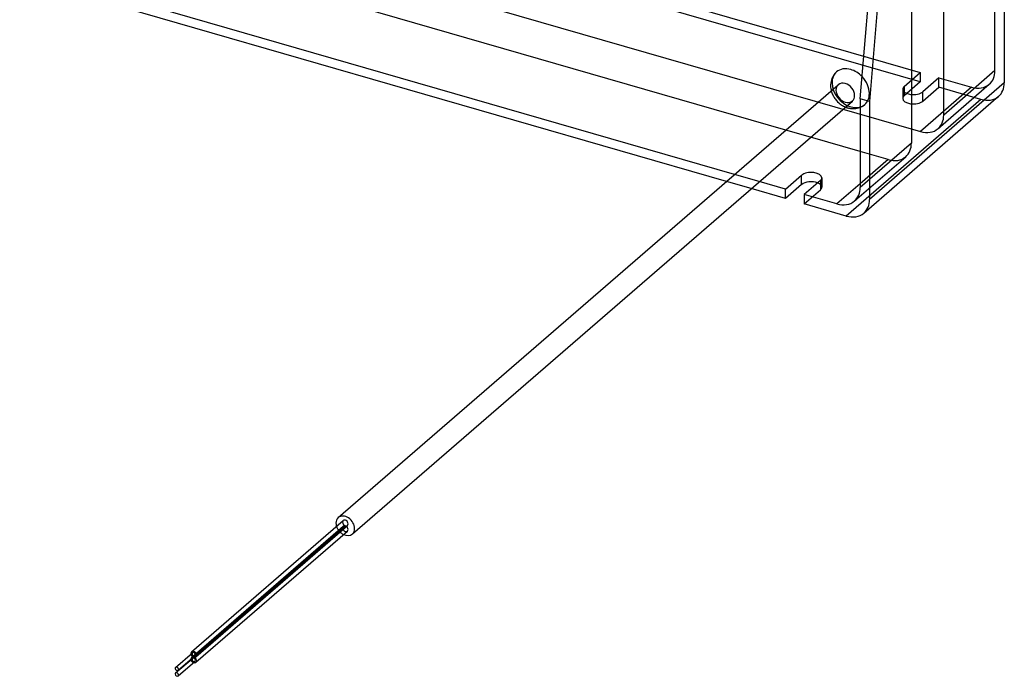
# Model space of a CAD drawing. Header units: millimetres. Extents: x -102 to 116, y -209 to 116.
# Tile 1 of 5: x -87 to 96, y -209 to -87. Entities that reach past the tile are written whole.
import ezdxf

# ---------------------------------------------------------------- set-up
doc = ezdxf.new("R2010")
doc.units = ezdxf.units.MM
doc.layers.add('MAIN-1', color=7, linetype='Continuous')
doc.layers.add('MAIN-2', color=7, linetype='Continuous')

msp = doc.modelspace()

# ---------------------------------------------------------------- linework, layer by layer
at = {"layer": 'MAIN-1'}
for p, q in [((81.6, 21.94), (71.1, -102.51)), ((69.37, -102.01), (78.87, 10.59)), ((55.57, -107.84), (-86.54, -66.82)), ((96.1, -74.45), (96.1, -99.05)), ((46.07, -116.07), (-86.51, -77.79)), ((44.57, -117.37), (-86.51, -79.53)), ((64.03, -98.54), (63.96, -98.8)), ((64.13, -98.24), (64.03, -98.54)), ((64.27, -97.94), (64.13, -98.24)), ((64.39, -97.74), (64.27, -97.94)), ((64.51, -97.56), (64.39, -97.74)), ((64.67, -97.35), (64.51, -97.56)), ((64.86, -97.16), (64.67, -97.35)), ((64.99, -97.03), (64.86, -97.16)), ((-27.45, -179.74), (65.3, -99.41)), ((63.91, -99.06), (63.88, -99.43)), ((63.88, -99.43), (63.88, -99.67)), ((63.88, -99.67), (63.89, -99.87)), ((63.89, -99.87), (63.92, -100.09)), ((63.96, -98.8), (63.91, -99.06)), ((63.92, -100.09), (63.96, -100.33)), ((63.96, -100.33), (64.01, -100.54)), ((96.1, -99.05), (71.1, -120.7)), ((71.1, -102.51), (69.37, -102.01)), ((69.37, -102.01), (69.37, -118.46)), ((70.05, -123.23), (95.05, -101.57)), ((-24.83, -182.76), (67.92, -102.44)), ((66.62, -103.56), (66.7, -103.59)), ((66.7, -103.59), (66.77, -103.62)), ((66.77, -103.62), (66.84, -103.64)), ((66.84, -103.64), (66.91, -103.67)), ((66.91, -103.67), (66.98, -103.69)), ((66.98, -103.69), (67.06, -103.71)), ((67.06, -103.71), (67.21, -103.75)), ((67.21, -103.75), (67.38, -103.79)), ((67.38, -103.79), (67.56, -103.82)), ((67.56, -103.82), (67.73, -103.84)), ((67.73, -103.84), (67.91, -103.86)), ((67.91, -103.86), (68.08, -103.86)), ((68.08, -103.86), (68.26, -103.86)), ((68.26, -103.86), (68.55, -103.83)), ((68.55, -103.83), (68.83, -103.78)), ((68.83, -103.78), (69.06, -103.72)), ((69.06, -103.72), (69.22, -103.67)), ((69.22, -103.67), (69.37, -103.61)), ((71.1, -102.51), (71.1, -120.7)), ((69.37, -111.82), (60.15, -109.16)), ((55.51, -118.79), (58.51, -116.2)), ((58.51, -117.93), (58.51, -116.2)), ((55.51, -120.53), (49.15, -118.69)), ((55.51, -118.79), (50.65, -117.39)), ((58.51, -117.93), (55.51, -120.53)), ((61.98, -117.2), (58.98, -119.79)), ((69.37, -117.79), (65.04, -121.54)), ((55.51, -120.53), (55.51, -118.79)), ((58.98, -119.79), (58.98, -121.53)), ((65.04, -121.54), (58.98, -119.79)), ((66.77, -123.78), (58.98, -121.53)), ((-54.66, -204.63), (-26.53, -180.28)), ((-53.87, -205.54), (-25.75, -181.18)), ((-53.87, -206.58), (-25.75, -182.22)), ((-57.62, -207.52), (-54.5, -204.81)), ((-57.62, -208.56), (-54.5, -205.85)), ((-57.15, -208.06), (-54.03, -205.36)), ((-57.15, -209.1), (-54.03, -206.4))]:
    msp.add_line(p, q, dxfattribs=at)
for centre, major_axis, ratio, start_param, end_param in [((67.61, -100.06), (2.62, -3.02), 0.75, 2.284521, 3.141593), ((67.61, -100.06), (2.62, -3.02), 0.75, 1.631811, 2.284521), ((66.61, -100.92), (-1.31, 1.51), 0.75, -0.857072, -0.000041), ((66.61, -100.92), (-1.31, 1.51), 0.75, -2.427868, -0.857072), ((91.77, -97.8), (-3.27, 3.78), 0.75, -3.141514, -2.427868), ((66.61, -100.92), (-1.31, 1.51), 0.75, 3.141552, 3.855317), ((60.25, -116.7), (-2, 0), 0.5, 3.141499, 5.759587), ((60.25, -116.7), (-2, 0), 0.5, 2.617994, 3.141499), ((60.25, -118.43), (2, 0), 0.5, 0.912819, 2.617994), ((65.04, -117.21), (3.27, -3.78), 0.75, 0.000079, 0.713724), ((65.04, -117.21), (3.27, -3.78), 0.75, -0.857072, 0.000079), ((66.77, -119.45), (3.27, -3.78), 0.75, 0.000079, 0.713724), ((66.77, -119.45), (3.27, -3.78), 0.75, -0.857072, 0.000079), ((-26.14, -181.25), (-1.31, 1.51), 0.75, -0.000041, 0.713724), ((-26.14, -181.25), (-1.31, 1.51), 0.75, 0.713724, 1.051731), ((-26.14, -181.25), (-1.31, 1.51), 0.75, -2.427868, -0.000041), ((-26.14, -180.73), (0.393, -0.454), 0.75, 0.713724, 3.141552), ((-26.14, -181.77), (0.393, -0.454), 0.75, 0.713724, 1.882967), ((-26.14, -180.73), (0.393, -0.454), 0.75, 0, 0.713724), ((-26.14, -181.77), (0.393, -0.454), 0.75, -0.000041, 0.713724), ((-26.14, -181.25), (-1.31, 1.51), 0.75, 3.141552, 3.855317), ((-26.14, -181.25), (-1.31, 1.51), 0.75, 2.089899, 3.141552), ((-54.26, -205.09), (-0.393, 0.454), 0.75, -2.427868, -0.000041), ((-54.26, -205.09), (-0.393, 0.454), 0.75, -0.000041, 0.713724), ((-54.26, -205.09), (-0.393, 0.454), 0.75, 0.713724, 0.927297), ((-54.26, -206.12), (-0.393, 0.454), 0.75, 0.785372, 0.927295), ((-54.26, -205.09), (0.236, -0.272), 0.75, 0.713724, 3.141552), ((-54.26, -206.12), (0.236, -0.272), 0.75, 0.713724, 3.141552), ((-54.26, -205.09), (-0.393, 0.454), 0.75, 2.214297, 2.226778), ((-54.26, -206.12), (-0.393, 0.454), 0.75, -0.799329, -0.785372), ((-54.26, -205.09), (-0.393, 0.454), 0.75, 2.342264, 3.141592), ((-54.26, -206.12), (-0.393, 0.454), 0.75, -2.427868, -0.914815), ((-54.26, -205.09), (0.236, -0.272), 0.75, -0.000041, 0.713724), ((-54.26, -206.12), (0.236, -0.272), 0.75, -0.000041, 0.713724), ((-54.26, -205.09), (-0.393, 0.454), 0.75, 3.141592, 3.855317), ((-54.26, -206.12), (-0.393, 0.454), 0.75, 3.141552, 3.855317), ((-57.39, -207.79), (-0.236, 0.272), 0.75, -0.000041, 0.713724), ((-57.39, -207.79), (-0.236, 0.272), 0.75, 0.713724, 3.141552), ((-57.39, -207.79), (-0.236, 0.272), 0.75, -2.427868, -0.000041), ((-57.39, -207.79), (-0.236, 0.272), 0.75, 3.141552, 3.855317), ((-54.26, -206.12), (-0.393, 0.454), 0.75, 2.214297, 3.141552), ((-57.39, -208.83), (-0.236, 0.272), 0.75, -0.000041, 0.713724), ((-57.39, -208.83), (-0.236, 0.272), 0.75, 0.713724, 3.141552), ((-57.39, -208.83), (-0.236, 0.272), 0.75, -2.427868, -0.000041), ((-57.39, -208.83), (-0.236, 0.272), 0.75, 3.141552, 3.855317)]:
    msp.add_ellipse(centre, major_axis=major_axis, ratio=ratio, start_param=start_param, end_param=end_param, dxfattribs=at)
at = {"layer": 'MAIN-2'}
for p, q in [((78.87, 10.59), (78.87, -110.24)), ((84.87, -105.04), (84.87, 4.8)), ((-61.51, -56.14), (80.51, -97.14)), ((80.51, -98.88), (-61.51, -57.88)), ((-80.54, -61.62), (80.54, -108.12)), ((94.37, -96.81), (94.37, -73.95)), ((77.51, -99.74), (80.51, -97.14)), ((80.51, -97.14), (80.51, -98.88)), ((83.98, -98.14), (80.98, -100.74)), ((83.98, -98.14), (90.04, -99.89)), ((83.98, -99.88), (83.98, -98.14)), ((94.37, -96.81), (84.87, -105.04)), ((77.25, -100.24), (77.25, -101.97)), ((80.51, -98.88), (77.51, -101.47)), ((77.51, -99.74), (77.51, -101.47)), ((90.04, -99.89), (80.54, -108.12)), ((80.98, -102.47), (83.98, -99.88)), ((83.81, -107.57), (93.31, -99.34)), ((91.77, -102.13), (83.98, -99.88)), ((64.01, -100.54), (64.06, -100.73)), ((64.06, -100.73), (64.12, -100.92)), ((64.12, -100.92), (64.2, -101.1)), ((64.2, -101.1), (64.27, -101.28)), ((64.27, -101.28), (64.36, -101.46)), ((64.36, -101.46), (64.46, -101.63)), ((64.46, -101.63), (64.56, -101.8)), ((64.56, -101.8), (64.67, -101.96)), ((64.67, -101.96), (64.78, -102.12)), ((64.78, -102.12), (64.9, -102.27)), ((64.9, -102.27), (65.03, -102.42)), ((91.77, -102.13), (66.77, -123.78)), ((80.98, -102.47), (80.98, -100.74)), ((65.03, -102.42), (65.19, -102.59)), ((65.19, -102.59), (65.38, -102.77)), ((65.38, -102.77), (65.59, -102.95)), ((65.59, -102.95), (65.76, -103.07)), ((65.76, -103.07), (65.92, -103.19)), ((65.92, -103.19), (66.09, -103.29)), ((66.09, -103.29), (66.26, -103.39)), ((66.26, -103.39), (66.44, -103.48)), ((66.44, -103.48), (66.62, -103.56)), ((69.37, -103.61), (69.54, -103.54)), ((69.54, -103.54), (69.64, -103.48)), ((69.64, -103.48), (69.77, -103.41)), ((69.77, -103.41), (69.93, -103.31)), ((69.93, -103.31), (70.09, -103.2)), ((70.09, -103.2), (70.23, -103.08)), ((60.15, -109.16), (55.57, -107.84)), ((78.87, -110.24), (69.37, -118.46)), ((68.31, -120.99), (77.81, -112.77)), ((74.54, -113.32), (69.37, -111.82)), ((74.54, -113.32), (69.37, -117.79)), ((50.65, -117.39), (46.07, -116.07)), ((62.25, -116.7), (62.25, -118.43)), ((49.15, -118.69), (44.57, -117.37)), ((61.98, -117.2), (61.98, -118.93)), ((58.98, -121.53), (61.98, -118.93)), ((-54.66, -205.67), (-26.53, -181.31)), ((-26.17, -181.24), (-54.29, -205.6)), ((-54.23, -205.61), (-26.11, -181.26))]:
    msp.add_line(p, q, dxfattribs=at)
for centre, major_axis, ratio, start_param, end_param in [((67.61, -100.06), (2.62, -3.02), 0.75, -3.141593, -2.427868), ((67.61, -100.06), (2.62, -3.02), 0.75, 0.713724, 1.631811), ((90.04, -95.56), (-3.27, 3.78), 0.75, -3.141514, -2.427868), ((67.61, -100.06), (2.62, -3.02), 0.75, -2.427868, -0.857072), ((66.61, -100.92), (-1.31, 1.51), 0.75, -0.000041, 0.713724), ((66.61, -100.92), (-1.31, 1.51), 0.75, 0.713724, 2.284521), ((79.25, -100.24), (-2, 0), 0.5, -0.523599, -0.000094), ((79.25, -100.24), (-2, 0), 0.5, -0.000094, 2.617994), ((90.04, -95.56), (-3.27, 3.78), 0.75, 2.284521, 3.141672), ((67.61, -100.06), (2.62, -3.02), 0.75, 0, 0.713724), ((79.25, -101.97), (2, 0), 0.5, 2.617994, 3.141499), ((79.25, -101.97), (2, 0), 0.5, 3.141499, 5.759587), ((91.77, -97.8), (-3.27, 3.78), 0.75, 2.284521, 3.141672), ((66.61, -100.92), (-1.31, 1.51), 0.75, 2.284521, 3.141552), ((67.61, -100.06), (2.62, -3.02), 0.75, -0.857072, 0), ((80.54, -103.79), (3.27, -3.78), 0.75, 0.000079, 0.713724), ((80.54, -103.79), (3.27, -3.78), 0.75, -0.857072, 0.000079), ((74.54, -108.99), (-3.27, 3.78), 0.75, -3.141514, -2.427868), ((74.54, -108.99), (-3.27, 3.78), 0.75, 2.284521, 3.141672), ((60.25, -118.43), (2, 0), 0.5, -0.000094, 0.912819), ((60.25, -118.43), (2, 0), 0.5, -0.523599, -0.000094), ((-26.14, -180.73), (0.393, -0.454), 0.75, 3.141552, 3.855317), ((-26.14, -180.73), (0.393, -0.454), 0.75, -2.427868, -0.914815), ((-26.14, -181.25), (-1.31, 1.51), 0.75, 1.051731, 2.089899), ((-26.14, -181.77), (0.393, -0.454), 0.75, 3.141592, 3.855317), ((-26.14, -181.77), (0.393, -0.454), 0.75, -2.427868, -0.000041), ((-26.14, -181.77), (0.393, -0.454), 0.75, 2.342264, 3.141592), ((-26.14, -180.73), (0.393, -0.454), 0.75, -0.799329, 0), ((-26.14, -181.77), (0.393, -0.454), 0.75, 1.882967, 2.226778), ((-54.26, -206.12), (-0.393, 0.454), 0.75, 0, 0.713724), ((-54.26, -206.12), (-0.393, 0.454), 0.75, 0.713724, 0.785372), ((-54.26, -205.09), (-0.393, 0.454), 0.75, 0.927297, 2.214297), ((-54.26, -206.12), (-0.393, 0.454), 0.75, 0.927295, 2.214297), ((-54.26, -206.12), (-0.393, 0.454), 0.75, -0.785372, 0), ((-54.26, -205.09), (0.236, -0.272), 0.75, 3.141552, 3.855317), ((-54.26, -205.09), (0.236, -0.272), 0.75, -2.427868, -0.000041), ((-54.26, -206.12), (0.236, -0.272), 0.75, 3.141552, 3.855317), ((-54.26, -206.12), (0.236, -0.272), 0.75, -2.427868, -0.000041)]:
    msp.add_ellipse(centre, major_axis=major_axis, ratio=ratio, start_param=start_param, end_param=end_param, dxfattribs=at)

doc.saveas('drawing.dxf')
